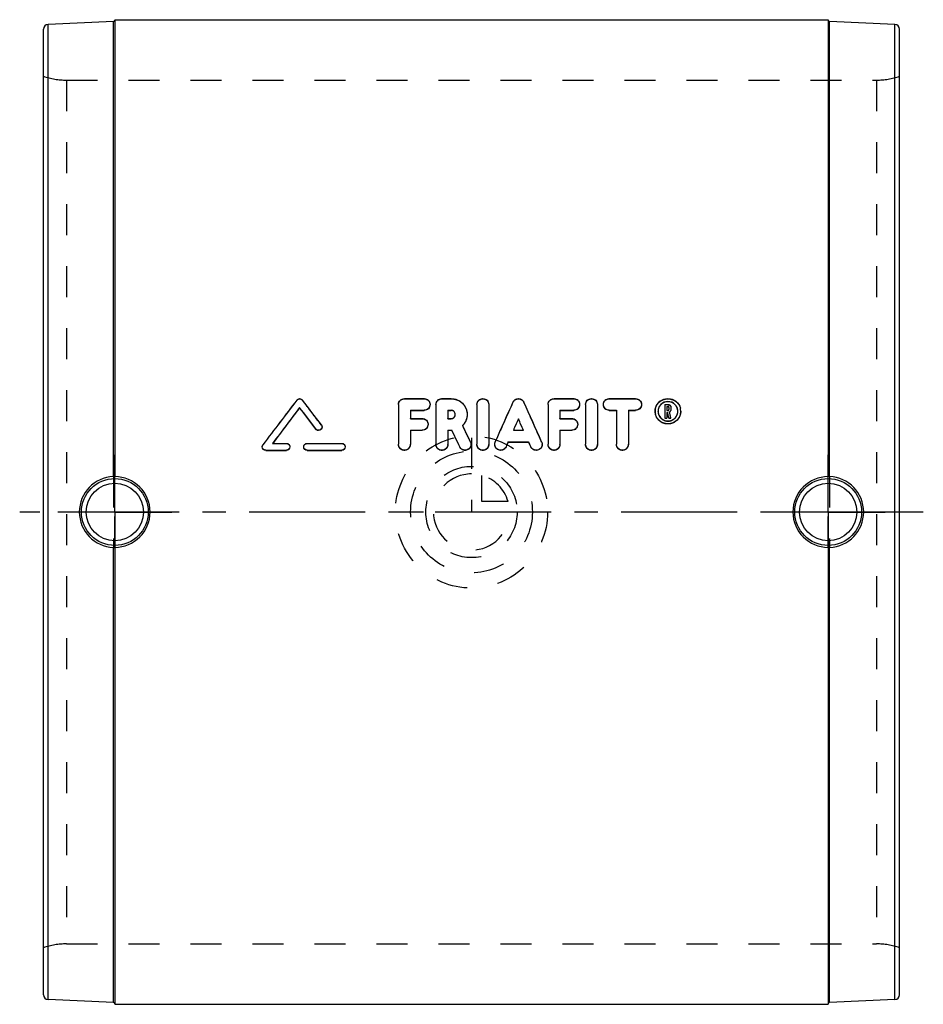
# Model space of a CAD drawing. Header units: millimetres. Extents: x 405 to 595, y 396 to 604.
import ezdxf

# ---------------------------------------------------------------- set-up
doc = ezdxf.new("R2010")
doc.units = ezdxf.units.MM
doc.header["$LTSCALE"] = 65.185185
doc.linetypes.add('CENTER', pattern=[0.6, 0.375, -0.075, 0.075, -0.075])
doc.linetypes.add('HIDDEN', pattern=[0.2, 0.1, -0.1])
for name, color, linetype in [('KOERPER', 7, 'CONTINUOUS'), ('KONST.EL_MIT_GEO', 7, 'CONTINUOUS'), ('KURVEN', 7, 'CONTINUOUS'), ('L1', 7, 'CONTINUOUS')]:
    doc.layers.add(name, color=color, linetype=linetype)

msp = doc.modelspace()

# ---------------------------------------------------------------- linework, layer by layer
at = {"layer": 'KOERPER', "color": 7, "linetype": 'Continuous'}
for p, q in [((425, 603.5), (575, 603.5)), ((425, 396.5), (575, 396.5))]:
    msp.add_line(p, q, dxfattribs=at)
at = {"layer": 'KOERPER', "color": 8, "linetype": 'HIDDEN'}
for p, q in [((414.83, 590.8), (585.17, 590.8)), ((414.83, 409.2), (585.17, 409.2))]:
    msp.add_line(p, q, dxfattribs=at)
at = {"layer": 'KOERPER', "color": 2, "linetype": 'CENTER'}
for p, q in [((425, 500), (425, 512)), ((575, 500), (575, 512)), ((425, 500), (413, 500)), ((425, 500), (425, 488)), ((425, 500), (437, 500)), ((575, 500), (563, 500)), ((575, 500), (587, 500)), ((575, 500), (575, 488))]:
    msp.add_line(p, q, dxfattribs=at)
at = {"layer": 'KONST.EL_MIT_GEO', "color": 7, "linetype": 'Continuous'}
for p, q in [((424.71, 603.1), (410.96, 602.5)), ((410.96, 397.5), (410.96, 602.5)), ((424.71, 507.45), (424.71, 603.1)), ((425, 603.5), (425, 507.44)), ((575, 603.5), (575, 507.44)), ((575.29, 507.45), (575.29, 603.1)), ((589.04, 602.5), (575.29, 603.1)), ((589.04, 397.5), (589.04, 602.5)), ((410, 398.5), (410, 601.5)), ((590, 398.5), (590, 601.5)), ((485.89, 523.83), (490.04, 523.83)), ((493.78, 523.83), (495.71, 523.83)), ((517.35, 523.83), (521.5, 523.83)), ((528.97, 523.83), (534.49, 523.83)), ((463.87, 521.9), (463.87, 521.94)), ((484.65, 522.61), (484.65, 514.23)), ((492.53, 522.61), (492.53, 514.23)), ((501.14, 522.61), (501.14, 514.23)), ((503.63, 522.61), (503.63, 514.23)), ((516.1, 522.61), (516.1, 514.23)), ((523.99, 522.61), (523.99, 514.23)), ((526.48, 522.61), (526.48, 514.23)), ((540.68, 522.61), (541.3, 522.61)), ((540.68, 522.61), (540.68, 519.76)), ((541.09, 522.21), (541.3, 522.21)), ((541.09, 522.21), (541.09, 521.36)), ((541.09, 522.17), (541.3, 522.17)), ((541.51, 522), (541.51, 521.57)), ((541.92, 522), (541.92, 521.57)), ((487.14, 521.39), (487.14, 519.66)), ((487.14, 521.39), (490.04, 521.39)), ((487.14, 521.36), (490.04, 521.36)), ((487.14, 519.66), (489.63, 519.66)), ((490.04, 521.36), (490.04, 521.39)), ((495.02, 521.39), (495.02, 519.66)), ((495.02, 521.39), (495.71, 521.39)), ((495.02, 521.36), (495.71, 521.36)), ((495.02, 519.66), (495.71, 519.66)), ((495.71, 521.36), (495.71, 521.39)), ((509.87, 519.54), (509.87, 519.58)), ((518.59, 521.39), (518.59, 519.66)), ((518.59, 521.39), (521.5, 521.39)), ((518.59, 521.36), (521.5, 521.36)), ((518.59, 519.66), (521.08, 519.66)), ((521.5, 521.36), (521.5, 521.39)), ((528.97, 521.39), (530.48, 521.39)), ((528.97, 521.36), (528.97, 521.39)), ((528.97, 521.36), (530.48, 521.36)), ((530.48, 521.39), (530.48, 514.23)), ((532.98, 521.39), (534.49, 521.39)), ((532.98, 521.39), (532.98, 514.23)), ((532.98, 521.36), (534.49, 521.36)), ((534.49, 521.36), (534.49, 521.39)), ((538.6, 521.19), (538.6, 521.21)), ((539.23, 521.2), (539.23, 521.19)), ((540.68, 519.76), (541.09, 519.76)), ((540.68, 519.72), (541.09, 519.72)), ((541.09, 521.36), (541.3, 521.36)), ((541.09, 520.95), (541.22, 520.95)), ((541.09, 520.95), (541.09, 519.76)), ((541.09, 520.92), (541.22, 520.92)), ((541.49, 519.76), (541.92, 519.76)), ((541.49, 519.72), (541.92, 519.72)), ((467.27, 517.42), (467.27, 517.46)), ((487.14, 517.2), (487.14, 514.23)), ((487.14, 517.2), (489.63, 517.2)), ((487.14, 517.17), (489.63, 517.17)), ((489.63, 517.17), (489.63, 517.2)), ((495.02, 517.2), (495.02, 514.23)), ((495.02, 517.2), (495.87, 517.2)), ((495.02, 517.17), (495.87, 517.17)), ((495.87, 517.17), (495.87, 517.2)), ((508.81, 517.2), (510.93, 517.2)), ((518.59, 517.2), (518.59, 514.23)), ((518.59, 517.2), (521.08, 517.2)), ((518.59, 517.17), (521.08, 517.17)), ((521.08, 517.17), (521.08, 517.2)), ((458.18, 514.43), (461.08, 514.43)), ((465.44, 514.43), (472.71, 514.43)), ((497.52, 513.67), (497.52, 513.71)), ((507.26, 513.69), (507.26, 513.73)), ((507.71, 514.71), (507.71, 514.74)), ((507.71, 514.74), (512.02, 514.74)), ((507.71, 514.71), (512.02, 514.71)), ((512.47, 513.69), (512.47, 513.73)), ((456.73, 512.96), (456.73, 512.99)), ((456.73, 512.99), (461.08, 512.99)), ((456.73, 512.96), (461.08, 512.96)), ((461.08, 512.96), (461.08, 512.99)), ((465.44, 512.96), (465.44, 512.99)), ((465.44, 512.99), (472.71, 512.99)), ((465.44, 512.96), (472.71, 512.96)), ((472.71, 512.96), (472.71, 512.99)), ((424.71, 396.9), (424.71, 492.55)), ((425, 492.56), (425, 396.51)), ((575, 492.56), (575, 396.51)), ((575.29, 396.9), (575.29, 492.55)), ((424.71, 396.9), (410.96, 397.5)), ((589.04, 397.5), (575.29, 396.9))]:
    msp.add_line(p, q, dxfattribs=at)
at = {"layer": 'KONST.EL_MIT_GEO', "color": 8, "linetype": 'HIDDEN'}
for p, q in [((414.83, 590.8), (414.83, 409.2)), ((585.17, 590.8), (585.17, 409.2)), ((485.89, 523.8), (485.89, 523.83)), ((485.89, 523.8), (490.04, 523.8)), ((490.04, 523.8), (490.04, 523.83)), ((493.78, 523.8), (493.78, 523.83)), ((493.78, 523.8), (495.71, 523.8)), ((495.71, 523.8), (495.71, 523.83)), ((517.35, 523.8), (517.35, 523.83)), ((517.35, 523.8), (521.5, 523.8)), ((521.5, 523.8), (521.5, 523.83)), ((528.97, 523.8), (528.97, 523.83)), ((528.97, 523.8), (534.49, 523.8)), ((534.49, 523.8), (534.49, 523.83)), ((463.27, 523.51), (463.27, 523.54)), ((464.46, 523.51), (464.46, 523.54)), ((491.29, 522.58), (491.29, 522.61)), ((508.73, 523.07), (508.73, 523.11)), ((511.01, 523.07), (511.01, 523.11)), ((522.74, 522.58), (522.74, 522.61)), ((527.72, 522.58), (527.72, 522.61)), ((535.74, 522.58), (535.74, 522.61)), ((540.68, 522.58), (541.3, 522.58)), ((541.3, 522.58), (541.3, 522.61)), ((541.3, 522.17), (541.3, 522.21)), ((487.14, 519.62), (487.14, 519.66)), ((487.14, 519.62), (489.63, 519.62)), ((489.63, 519.62), (489.63, 519.66)), ((495.02, 519.62), (495.02, 519.66)), ((495.02, 519.62), (495.71, 519.62)), ((495.71, 519.62), (495.71, 519.66)), ((496.59, 520.49), (496.59, 520.53)), ((499.08, 520.49), (499.08, 520.53)), ((518.59, 519.62), (518.59, 519.66)), ((518.59, 519.62), (521.08, 519.62)), ((521.08, 519.62), (521.08, 519.66)), ((538.6, 521.15), (538.6, 521.21)), ((539.23, 521.15), (539.23, 521.19)), ((540.68, 519.72), (540.68, 519.76)), ((541.09, 521.32), (541.09, 521.36)), ((541.09, 521.32), (541.3, 521.32)), ((541.09, 519.72), (541.09, 519.76)), ((541.22, 520.92), (541.22, 520.95)), ((541.3, 521.32), (541.3, 521.36)), ((541.49, 519.72), (541.49, 519.76)), ((541.51, 521.53), (541.51, 521.57)), ((541.63, 521.01), (541.63, 521.04)), ((541.92, 521.53), (541.92, 521.57)), ((541.92, 519.72), (541.92, 519.76)), ((543.38, 521.15), (543.38, 521.2)), ((544, 521.15), (544, 521.21)), ((468.43, 518.28), (468.43, 518.32)), ((468.58, 517.85), (468.58, 517.89)), ((490.87, 518.4), (490.87, 518.43)), ((498.14, 518.19), (498.14, 518.22)), ((522.33, 518.4), (522.33, 518.43)), ((508.81, 517.17), (508.81, 517.2)), ((508.81, 517.17), (510.93, 517.17)), ((510.93, 517.17), (510.93, 517.2)), ((456, 513.68), (456, 513.71)), ((456.14, 514.11), (456.14, 514.15)), ((458.18, 514.4), (458.18, 514.43)), ((458.18, 514.4), (461.08, 514.4)), ((461.08, 514.4), (461.08, 514.43)), ((461.81, 513.68), (461.81, 513.71)), ((464.72, 513.68), (464.72, 513.71)), ((465.44, 514.4), (465.44, 514.43)), ((465.44, 514.4), (472.71, 514.4)), ((472.71, 514.4), (472.71, 514.43)), ((473.43, 513.68), (473.43, 513.71)), ((484.65, 514.19), (484.65, 514.23)), ((487.14, 514.19), (487.14, 514.23)), ((492.53, 514.19), (492.53, 514.23)), ((495.02, 514.19), (495.02, 514.23)), ((499.78, 514.71), (499.78, 514.75)), ((499.9, 514.19), (499.9, 514.23)), ((501.14, 514.19), (501.14, 514.23)), ((503.63, 514.19), (503.63, 514.23)), ((504.88, 514.19), (504.88, 514.23)), ((504.98, 514.69), (504.98, 514.73)), ((512.02, 514.71), (512.02, 514.74)), ((514.75, 514.69), (514.75, 514.73)), ((514.86, 514.19), (514.86, 514.23)), ((516.1, 514.19), (516.1, 514.23)), ((518.59, 514.19), (518.59, 514.23)), ((523.99, 514.19), (523.99, 514.23)), ((526.48, 514.19), (526.48, 514.23)), ((530.48, 514.19), (530.48, 514.23)), ((532.98, 514.19), (532.98, 514.23)), ((424.71, 507.45), (424.71, 492.55)), ((425, 492.56), (425, 507.44)), ((575, 492.56), (575, 507.44)), ((575.29, 507.45), (575.29, 492.55))]:
    msp.add_line(p, q, dxfattribs=at)
at = {"layer": 'KONST.EL_MIT_GEO', "color": 7, "linetype": 'Continuous'}
for centre, radius in [((425, 500), 7.03), ((425, 500), 6.03), ((575, 500), 7.03), ((575, 500), 6.03)]:
    msp.add_circle(centre, radius, dxfattribs=at)
for centre, radius, start, end in [((411, 601.5), 1, 92.5, 180), ((424.7, 603.4), 0.3, 272.5, 360), ((575.3, 603.4), 0.3, 228.6111, 267.5), ((589, 601.5), 1, 0, 87.5), ((541.23, 521.18), 2.63, 165.8829, 172.5447), ((541.3, 521.07), 2.12, 67.9613, 112.8191), ((541.32, 522), 0.607, 20.6839, 30.3837), ((541.38, 521.19), 2.62, 0.5766, 14.1255), ((541.2, 521.19), 2.59, 172.5378, 179.4618), ((541.32, 521.57), 0.609, 301.1195, 327.0093), ((541.3, 521.25), 2.11, 246.9531, 293.1741), ((424.99, 500), 7.45, 92.1621, 180.0369), ((424.99, 500), 7.43, 359.9616, 89.9614), ((575.01, 500), 7.43, 90.0386, 180.0384), ((575.01, 500), 7.45, 359.9631, 87.8379), ((424.99, 500), 7.45, 179.9631, 267.8379), ((424.99, 500), 7.43, 270.0386, 0.0384), ((575.01, 500), 7.43, 179.9616, 269.9614), ((575.01, 500), 7.45, 272.1621, 0.0369), ((411, 398.5), 1, 180, 267.5), ((589, 398.5), 1, 272.5, 360), ((424.7, 396.6), 0.3, 0, 87.5), ((575.3, 396.6), 0.3, 92.5, 131.3889)]:
    msp.add_arc(centre, radius, start, end, dxfattribs=at)
at = {"layer": 'KONST.EL_MIT_GEO', "color": 8, "linetype": 'HIDDEN'}
for centre, radius, start, end in [((575.3, 603.4), 0.3, 180, 228.6111), ((414.83, 605.8), 15, 251.2031, 270), ((585.17, 605.8), 15, 270, 288.7969), ((541.23, 521.15), 2.62, 180.0615, 193.6415), ((541.31, 521.54), 0.62, 301.1187, 307.7274), ((541.32, 521.53), 0.609, 327.0096, 333.6194), ((541.38, 521.15), 2.62, 346.3574, 359.9385), ((414.83, 394.2), 15, 90, 108.7969), ((585.17, 394.2), 15, 71.2031, 90), ((575.3, 396.6), 0.3, 131.3889, 180)]:
    msp.add_arc(centre, radius, start, end, dxfattribs=at)
at = {"layer": 'KONST.EL_MIT_GEO', "color": 7, "linetype": 'Continuous'}
for centre, major_axis, ratio, start_param, end_param in [((455.28, 500), (77.31, 103.7), 0.060244, 1.386862, 1.478976), ((457.09, 500), (77.31, 103.7), 0.060244, 1.402692, 1.476167), ((457.09, 500), (77.08, 103.4), 0.060244, 1.402438, 1.475759), ((470.64, 500), (-77.31, 103.7), 0.060244, -1.446666, -1.402692), ((470.64, 500), (-77.08, 103.4), 0.060244, -1.446539, -1.402438), ((472.46, 500), (-77.31, 103.7), 0.060244, -1.438278, -1.386862), ((504.21, 500), (45.42, 103.78), 0.046247, 1.366549, 1.448689), ((515.52, 500), (-45.42, 103.78), 0.046247, -1.448689, -1.366549), ((506.93, 500), (45.42, 103.78), 0.046247, 1.401286, 1.424517), ((512.8, 500), (-45.42, 103.78), 0.046247, -1.424517, -1.401286), ((543.01, 500), (-22.85, 103.8), 0.026472, -1.385075, -1.373356), ((543.44, 500), (-22.85, 103.8), 0.026472, -1.385075, -1.372466), ((500.61, 500), (-48.15, 103.77), 0.04806, -1.450505, -1.416616), ((512.8, 500), (-45.29, 103.48), 0.046247, -1.424398, -1.401099), ((497.86, 500), (-48.15, 103.77), 0.04806, -1.460646, -1.426572), ((497.86, 500), (-48.01, 103.47), 0.04806, -1.460626, -1.426453), ((506.93, 500), (45.42, 103.78), 0.046247, 1.448522, 1.458353), ((506.93, 500), (45.29, 103.48), 0.046247, 1.448472, 1.458332), ((512.8, 500), (-45.42, 103.78), 0.046247, -1.458353, -1.448522)]:
    msp.add_ellipse(centre, major_axis=major_axis, ratio=ratio, start_param=start_param, end_param=end_param, dxfattribs=at)
at = {"layer": 'KONST.EL_MIT_GEO', "color": 8, "linetype": 'HIDDEN'}
for centre, major_axis, ratio, start_param, end_param in [((455.28, 500), (77.08, 103.4), 0.060244, 1.386562, 1.478944), ((472.46, 500), (-77.08, 103.4), 0.060244, -1.438128, -1.386562), ((504.21, 500), (45.29, 103.48), 0.046247, 1.366261, 1.44864), ((515.52, 500), (-45.29, 103.48), 0.046247, -1.44864, -1.366261), ((543.01, 500), (-22.78, 103.5), 0.026472, -1.384884, -1.37313), ((543.44, 500), (-22.78, 103.5), 0.026472, -1.384884, -1.372237), ((500.61, 500), (-48.01, 103.47), 0.04806, -1.450456, -1.416468), ((506.93, 500), (45.29, 103.48), 0.046247, 1.401099, 1.424398), ((457.09, 500), (77.08, 103.4), 0.060244, 1.475759, 1.476126), ((512.8, 500), (-45.29, 103.48), 0.046247, -1.458332, -1.448472)]:
    msp.add_ellipse(centre, major_axis=major_axis, ratio=ratio, start_param=start_param, end_param=end_param, dxfattribs=at)
at = {"layer": 'KONST.EL_MIT_GEO', "color": 7, "linetype": 'Continuous'}
for points, knots in [([(463.27, 523.54), (463.41, 523.72), (463.87, 523.95), (464.32, 523.72), (464.46, 523.54)], [0, 0, 0, 0, 0.5, 1, 1, 1, 1]), ([(484.65, 522.61), (484.65, 522.93), (484.92, 523.58), (485.57, 523.83), (485.89, 523.83)], [0, 0, 0, 0, 0.49571, 1, 1, 1, 1]), ([(490.04, 523.83), (490.36, 523.83), (491.02, 523.58), (491.29, 522.93), (491.29, 522.61)], [0, 0, 0, 0, 0.504299, 1, 1, 1, 1]), ([(492.53, 522.61), (492.53, 522.93), (492.8, 523.58), (493.46, 523.83), (493.78, 523.83)], [0, 0, 0, 0, 0.49571, 1, 1, 1, 1]), ([(495.71, 523.83), (496.15, 523.83), (497.04, 523.66), (498.16, 522.93), (498.91, 521.83), (499.08, 520.96), (499.08, 520.52)], [0, 0, 0, 0, 0.25262, 0.503453, 0.752232, 1, 1, 1, 1]), ([(501.14, 522.61), (501.14, 522.93), (501.42, 523.58), (502.39, 523.96), (503.36, 523.58), (503.63, 522.93), (503.63, 522.61)], [0, 0, 0, 0, 0.247872, 0.5, 0.752128, 1, 1, 1, 1]), ([(508.73, 523.11), (508.82, 523.32), (509.15, 523.7), (509.87, 523.9), (510.58, 523.7), (510.91, 523.32), (511.01, 523.11)], [0, 0, 0, 0, 0.248473, 0.5, 0.751526, 1, 1, 1, 1]), ([(516.1, 522.61), (516.1, 522.93), (516.37, 523.58), (517.03, 523.83), (517.35, 523.83)], [0, 0, 0, 0, 0.49571, 1, 1, 1, 1]), ([(521.5, 523.83), (521.81, 523.83), (522.47, 523.58), (522.74, 522.93), (522.74, 522.61)], [0, 0, 0, 0, 0.504299, 1, 1, 1, 1]), ([(523.99, 522.61), (523.99, 522.93), (524.26, 523.58), (525.23, 523.96), (526.2, 523.58), (526.48, 522.93), (526.48, 522.61)], [0, 0, 0, 0, 0.247872, 0.5, 0.752128, 1, 1, 1, 1]), ([(527.72, 522.61), (527.72, 522.93), (528, 523.58), (528.65, 523.83), (528.97, 523.83)], [0, 0, 0, 0, 0.4957, 1, 1, 1, 1]), ([(534.49, 523.83), (534.81, 523.83), (535.46, 523.58), (535.74, 522.93), (535.74, 522.61)], [0, 0, 0, 0, 0.504299, 1, 1, 1, 1]), ([(538.68, 521.83), (538.82, 522.39), (539.52, 523.44), (541.3, 524.03), (543.08, 523.44), (543.78, 522.39), (543.92, 521.83)], [0, 0, 0, 0, 0.248288, 0.5, 0.751712, 1, 1, 1, 1]), ([(491.29, 522.61), (491.29, 522.3), (491.02, 521.65), (490.36, 521.39), (490.04, 521.39)], [0, 0, 0, 0, 0.495909, 1, 1, 1, 1]), ([(491.29, 522.58), (491.29, 522.27), (491.02, 521.61), (490.36, 521.36), (490.04, 521.36)], [0, 0, 0, 0, 0.495899, 1, 1, 1, 1]), ([(522.74, 522.61), (522.74, 522.3), (522.47, 521.65), (521.81, 521.39), (521.5, 521.39)], [0, 0, 0, 0, 0.495909, 1, 1, 1, 1]), ([(522.74, 522.58), (522.74, 522.27), (522.47, 521.61), (521.81, 521.36), (521.5, 521.36)], [0, 0, 0, 0, 0.495899, 1, 1, 1, 1]), ([(528.97, 521.39), (528.65, 521.39), (528, 521.65), (527.72, 522.3), (527.72, 522.61)], [0, 0, 0, 0, 0.504091, 1, 1, 1, 1]), ([(528.97, 521.36), (528.65, 521.36), (528, 521.61), (527.72, 522.27), (527.72, 522.58)], [0, 0, 0, 0, 0.5041, 1, 1, 1, 1]), ([(535.74, 522.61), (535.74, 522.3), (535.46, 521.65), (534.81, 521.39), (534.49, 521.39)], [0, 0, 0, 0, 0.495909, 1, 1, 1, 1]), ([(535.74, 522.58), (535.74, 522.27), (535.46, 521.61), (534.81, 521.36), (534.49, 521.36)], [0, 0, 0, 0, 0.495899, 1, 1, 1, 1]), ([(543.38, 521.2), (543.38, 521.47), (543.26, 522), (542.65, 522.89), (541.3, 523.45), (539.95, 522.89), (539.34, 522), (539.23, 521.46), (539.23, 521.2)], [0, 0, 0, 0, 0.124962, 0.250551, 0.500008, 0.749455, 0.875039, 1, 1, 1, 1]), ([(541.51, 522), (541.51, 522.06), (541.46, 522.17), (541.35, 522.21), (541.3, 522.21)], [0, 0, 0, 0, 0.496014, 1, 1, 1, 1]), ([(489.63, 519.66), (489.94, 519.66), (490.6, 519.4), (490.87, 518.75), (490.87, 518.43)], [0, 0, 0, 0, 0.502981, 1, 1, 1, 1]), ([(496.59, 520.53), (496.59, 520.75), (496.4, 521.21), (495.94, 521.39), (495.71, 521.39)], [0, 0, 0, 0, 0.496469, 1, 1, 1, 1]), ([(496.59, 520.49), (496.59, 520.71), (496.4, 521.17), (495.94, 521.36), (495.71, 521.36)], [0, 0, 0, 0, 0.496462, 1, 1, 1, 1]), ([(495.71, 519.66), (495.94, 519.66), (496.4, 519.84), (496.59, 520.3), (496.59, 520.53)], [0, 0, 0, 0, 0.503394, 1, 1, 1, 1]), ([(499.08, 520.52), (499.08, 520.1), (498.92, 519.25), (498.44, 518.53), (498.14, 518.22)], [0, 0, 0, 0, 0.498335, 1, 1, 1, 1]), ([(521.08, 519.66), (521.4, 519.66), (522.06, 519.4), (522.33, 518.75), (522.33, 518.43)], [0, 0, 0, 0, 0.502981, 1, 1, 1, 1]), ([(544, 521.21), (544, 520.87), (543.87, 520.17), (543.27, 519.28), (542.37, 518.68), (541.31, 518.47), (540.25, 518.67), (539.35, 519.26), (538.75, 520.14), (538.6, 520.84), (538.6, 521.19)], [0, 0, 0, 0, 0.123764, 0.248335, 0.373854, 0.499962, 0.626076, 0.751614, 0.876206, 1, 1, 1, 1]), ([(539.23, 521.19), (539.23, 520.8), (539.47, 520), (540.12, 519.47), (540.48, 519.32)], [0, 0, 0, 0, 0.497357, 1, 1, 1, 1]), ([(542.13, 519.32), (542.39, 519.43), (542.86, 519.75), (543.16, 520.24), (543.26, 520.5)], [0, 0, 0, 0, 0.501979, 1, 1, 1, 1]), ([(468.58, 517.89), (468.58, 517.74), (468.48, 517.44), (468.09, 517.16), (467.62, 517.16), (467.36, 517.34), (467.27, 517.46)], [0, 0, 0, 0, 0.248145, 0.498329, 0.749673, 1, 1, 1, 1]), ([(468.58, 517.85), (468.58, 517.7), (468.48, 517.4), (468.09, 517.13), (467.62, 517.12), (467.36, 517.3), (467.27, 517.42)], [0, 0, 0, 0, 0.248142, 0.498326, 0.749672, 1, 1, 1, 1]), ([(490.87, 518.43), (490.87, 518.12), (490.6, 517.46), (489.94, 517.2), (489.63, 517.2)], [0, 0, 0, 0, 0.497256, 1, 1, 1, 1]), ([(490.87, 518.4), (490.87, 518.08), (490.6, 517.43), (489.94, 517.17), (489.63, 517.17)], [0, 0, 0, 0, 0.497284, 1, 1, 1, 1]), ([(522.33, 518.43), (522.33, 518.12), (522.06, 517.46), (521.4, 517.2), (521.08, 517.2)], [0, 0, 0, 0, 0.497256, 1, 1, 1, 1]), ([(522.33, 518.4), (522.33, 518.08), (522.06, 517.43), (521.4, 517.17), (521.08, 517.17)], [0, 0, 0, 0, 0.497284, 1, 1, 1, 1]), ([(456.73, 512.99), (456.54, 512.99), (456.16, 513.15), (456, 513.53), (456, 513.71)], [0, 0, 0, 0, 0.501638, 1, 1, 1, 1]), ([(456.73, 512.96), (456.54, 512.96), (456.16, 513.11), (456, 513.49), (456, 513.68)], [0, 0, 0, 0, 0.501638, 1, 1, 1, 1]), ([(461.08, 514.43), (461.27, 514.43), (461.65, 514.28), (461.81, 513.9), (461.81, 513.71)], [0, 0, 0, 0, 0.501773, 1, 1, 1, 1]), ([(461.81, 513.71), (461.81, 513.53), (461.65, 513.15), (461.27, 512.99), (461.08, 512.99)], [0, 0, 0, 0, 0.498397, 1, 1, 1, 1]), ([(461.81, 513.68), (461.81, 513.49), (461.65, 513.11), (461.27, 512.96), (461.08, 512.96)], [0, 0, 0, 0, 0.498397, 1, 1, 1, 1]), ([(464.72, 513.71), (464.72, 513.9), (464.87, 514.28), (465.26, 514.43), (465.44, 514.43)], [0, 0, 0, 0, 0.498316, 1, 1, 1, 1]), ([(465.44, 512.99), (465.26, 512.99), (464.87, 513.15), (464.72, 513.53), (464.72, 513.71)], [0, 0, 0, 0, 0.501691, 1, 1, 1, 1]), ([(465.44, 512.96), (465.26, 512.96), (464.87, 513.11), (464.72, 513.49), (464.72, 513.68)], [0, 0, 0, 0, 0.501692, 1, 1, 1, 1]), ([(472.71, 514.43), (472.89, 514.43), (473.28, 514.28), (473.43, 513.9), (473.43, 513.71)], [0, 0, 0, 0, 0.501773, 1, 1, 1, 1]), ([(473.43, 513.71), (473.43, 513.53), (473.28, 513.15), (472.89, 512.99), (472.71, 512.99)], [0, 0, 0, 0, 0.498397, 1, 1, 1, 1]), ([(473.43, 513.68), (473.43, 513.49), (473.28, 513.11), (472.89, 512.96), (472.71, 512.96)], [0, 0, 0, 0, 0.498397, 1, 1, 1, 1]), ([(487.14, 514.23), (487.14, 513.91), (486.86, 513.26), (485.89, 512.86), (484.92, 513.26), (484.65, 513.91), (484.65, 514.23)], [0, 0, 0, 0, 0.249237, 0.499999, 0.750761, 1, 1, 1, 1]), ([(495.02, 514.23), (495.02, 513.91), (494.75, 513.26), (493.78, 512.86), (492.8, 513.26), (492.53, 513.91), (492.53, 514.23)], [0, 0, 0, 0, 0.249237, 0.499999, 0.750761, 1, 1, 1, 1]), ([(499.9, 514.23), (499.9, 513.96), (499.7, 513.39), (498.94, 512.93), (498.06, 513.03), (497.64, 513.46), (497.52, 513.71)], [0, 0, 0, 0, 0.248949, 0.499237, 0.750115, 1, 1, 1, 1]), ([(499.9, 514.19), (499.9, 513.92), (499.7, 513.35), (498.94, 512.89), (498.06, 512.99), (497.64, 513.42), (497.52, 513.67)], [0, 0, 0, 0, 0.248984, 0.499321, 0.750141, 1, 1, 1, 1]), ([(503.63, 514.23), (503.63, 513.91), (503.36, 513.26), (502.39, 512.86), (501.41, 513.26), (501.14, 513.91), (501.14, 514.23)], [0, 0, 0, 0, 0.249237, 0.499999, 0.750761, 1, 1, 1, 1]), ([(507.26, 513.73), (507.15, 513.48), (506.73, 513.04), (505.85, 512.93), (505.08, 513.38), (504.88, 513.95), (504.88, 514.23)], [0, 0, 0, 0, 0.249917, 0.500788, 0.751116, 1, 1, 1, 1]), ([(507.26, 513.69), (507.15, 513.44), (506.73, 513), (505.85, 512.89), (505.08, 513.35), (504.88, 513.92), (504.88, 514.19)], [0, 0, 0, 0, 0.249917, 0.500788, 0.751116, 1, 1, 1, 1]), ([(514.86, 514.23), (514.86, 513.95), (514.65, 513.38), (513.89, 512.93), (513, 513.04), (512.58, 513.48), (512.47, 513.73)], [0, 0, 0, 0, 0.248962, 0.499273, 0.75015, 1, 1, 1, 1]), ([(514.86, 514.19), (514.86, 513.92), (514.65, 513.35), (513.89, 512.89), (513, 513), (512.58, 513.44), (512.47, 513.69)], [0, 0, 0, 0, 0.249004, 0.499362, 0.75018, 1, 1, 1, 1]), ([(518.59, 514.23), (518.59, 513.91), (518.32, 513.26), (517.35, 512.86), (516.37, 513.26), (516.1, 513.91), (516.1, 514.23)], [0, 0, 0, 0, 0.249237, 0.499999, 0.750761, 1, 1, 1, 1]), ([(526.48, 514.23), (526.48, 513.91), (526.21, 513.26), (525.23, 512.86), (524.26, 513.26), (523.99, 513.91), (523.99, 514.23)], [0, 0, 0, 0, 0.249237, 0.499999, 0.750761, 1, 1, 1, 1]), ([(532.98, 514.23), (532.98, 513.91), (532.7, 513.26), (531.73, 512.86), (530.76, 513.26), (530.48, 513.91), (530.48, 514.23)], [0, 0, 0, 0, 0.249237, 0.499999, 0.750761, 1, 1, 1, 1]), ([(425, 507.44), (425, 507.45), (424.96, 507.44), (424.91, 507.45), (424.82, 507.45), (424.75, 507.45), (424.71, 507.45)], [0, 0, 0, 0, 0.076101, 0.290115, 0.61412, 1, 1, 1, 1]), ([(575.29, 507.45), (575.25, 507.45), (575.18, 507.45), (575.09, 507.45), (575.04, 507.44), (575, 507.45), (575, 507.44)], [0, 0, 0, 0, 0.38588, 0.709884, 0.923898, 1, 1, 1, 1]), ([(424.71, 492.55), (424.75, 492.55), (424.82, 492.55), (424.91, 492.55), (424.96, 492.56), (425, 492.55), (425, 492.56)], [0, 0, 0, 0, 0.38588, 0.709884, 0.923898, 1, 1, 1, 1]), ([(575, 492.56), (575, 492.55), (575.04, 492.56), (575.09, 492.55), (575.18, 492.55), (575.25, 492.55), (575.29, 492.55)], [0, 0, 0, 0, 0.076102, 0.290116, 0.61412, 1, 1, 1, 1])]:
    msp.add_open_spline(points, degree=3, knots=knots, dxfattribs=at)
at = {"layer": 'KONST.EL_MIT_GEO', "color": 8, "linetype": 'HIDDEN'}
for points, knots in [([(463.27, 523.51), (463.41, 523.68), (463.87, 523.91), (464.32, 523.68), (464.46, 523.51)], [0, 0, 0, 0, 0.5, 1, 1, 1, 1]), ([(484.65, 522.58), (484.65, 522.89), (484.92, 523.54), (485.57, 523.8), (485.89, 523.8)], [0, 0, 0, 0, 0.495699, 1, 1, 1, 1]), ([(490.04, 523.8), (490.36, 523.8), (491.02, 523.54), (491.29, 522.89), (491.29, 522.58)], [0, 0, 0, 0, 0.50431, 1, 1, 1, 1]), ([(492.53, 522.58), (492.53, 522.89), (492.8, 523.54), (493.46, 523.8), (493.78, 523.8)], [0, 0, 0, 0, 0.495699, 1, 1, 1, 1]), ([(495.71, 523.8), (496.15, 523.8), (497.04, 523.63), (498.16, 522.89), (498.91, 521.79), (499.08, 520.92), (499.08, 520.49)], [0, 0, 0, 0, 0.252626, 0.50346, 0.752236, 1, 1, 1, 1]), ([(501.14, 522.58), (501.14, 522.89), (501.42, 523.54), (502.39, 523.93), (503.36, 523.54), (503.63, 522.89), (503.63, 522.58)], [0, 0, 0, 0, 0.247867, 0.5, 0.752133, 1, 1, 1, 1]), ([(508.73, 523.07), (508.82, 523.28), (509.15, 523.66), (509.87, 523.87), (510.58, 523.66), (510.91, 523.28), (511.01, 523.07)], [0, 0, 0, 0, 0.248469, 0.5, 0.751531, 1, 1, 1, 1]), ([(516.1, 522.58), (516.1, 522.89), (516.37, 523.54), (517.03, 523.8), (517.35, 523.8)], [0, 0, 0, 0, 0.495699, 1, 1, 1, 1]), ([(521.5, 523.8), (521.81, 523.8), (522.47, 523.54), (522.74, 522.89), (522.74, 522.58)], [0, 0, 0, 0, 0.50431, 1, 1, 1, 1]), ([(523.99, 522.58), (523.99, 522.89), (524.26, 523.54), (525.23, 523.93), (526.2, 523.54), (526.48, 522.89), (526.48, 522.58)], [0, 0, 0, 0, 0.247867, 0.5, 0.752133, 1, 1, 1, 1]), ([(527.72, 522.58), (527.72, 522.89), (528, 523.54), (528.65, 523.8), (528.97, 523.8)], [0, 0, 0, 0, 0.49569, 1, 1, 1, 1]), ([(534.49, 523.8), (534.81, 523.8), (535.46, 523.54), (535.74, 522.89), (535.74, 522.58)], [0, 0, 0, 0, 0.50431, 1, 1, 1, 1]), ([(538.6, 521.15), (538.6, 521.5), (538.74, 522.19), (539.35, 523.07), (540.24, 523.66), (541.3, 523.87), (542.36, 523.66), (543.26, 523.07), (543.86, 522.19), (544, 521.5), (544, 521.15)], [0, 0, 0, 0, 0.12381, 0.248175, 0.373652, 0.5, 0.626348, 0.751825, 0.87619, 1, 1, 1, 1]), ([(540.48, 523.02), (540.12, 522.87), (539.47, 522.34), (539.23, 521.54), (539.23, 521.15)], [0, 0, 0, 0, 0.502541, 1, 1, 1, 1]), ([(541.3, 522.58), (541.46, 522.58), (541.79, 522.45), (541.92, 522.12), (541.92, 521.97)], [0, 0, 0, 0, 0.50403, 1, 1, 1, 1]), ([(541.51, 521.97), (541.51, 522.02), (541.46, 522.13), (541.35, 522.17), (541.3, 522.17)], [0, 0, 0, 0, 0.496004, 1, 1, 1, 1]), ([(543.22, 521.93), (543.12, 522.18), (542.81, 522.63), (542.34, 522.93), (542.1, 523.03)], [0, 0, 0, 0, 0.497833, 1, 1, 1, 1]), ([(489.63, 519.62), (489.94, 519.62), (490.6, 519.36), (490.87, 518.71), (490.87, 518.4)], [0, 0, 0, 0, 0.502892, 1, 1, 1, 1]), ([(495.71, 519.62), (495.94, 519.62), (496.4, 519.8), (496.59, 520.27), (496.59, 520.49)], [0, 0, 0, 0, 0.503402, 1, 1, 1, 1]), ([(499.08, 520.49), (499.08, 520.07), (498.92, 519.21), (498.44, 518.49), (498.14, 518.19)], [0, 0, 0, 0, 0.498331, 1, 1, 1, 1]), ([(521.08, 519.62), (521.4, 519.62), (522.06, 519.36), (522.33, 518.71), (522.33, 518.4)], [0, 0, 0, 0, 0.502892, 1, 1, 1, 1]), ([(543.93, 520.54), (543.79, 519.97), (543.09, 518.9), (541.3, 518.3), (539.51, 518.9), (538.82, 519.97), (538.68, 520.54)], [0, 0, 0, 0, 0.248613, 0.5, 0.751388, 1, 1, 1, 1]), ([(539.23, 521.15), (539.23, 520.89), (539.34, 520.35), (539.94, 519.45), (541.3, 518.88), (542.66, 519.45), (543.27, 520.35), (543.38, 520.89), (543.38, 521.15)], [0, 0, 0, 0, 0.124944, 0.25071, 0.499999, 0.749289, 0.875056, 1, 1, 1, 1]), ([(541.3, 521.32), (541.35, 521.32), (541.46, 521.37), (541.51, 521.48), (541.51, 521.53)], [0, 0, 0, 0, 0.503809, 1, 1, 1, 1]), ([(461.08, 514.4), (461.27, 514.4), (461.65, 514.25), (461.81, 513.86), (461.81, 513.68)], [0, 0, 0, 0, 0.501773, 1, 1, 1, 1]), ([(464.72, 513.68), (464.72, 513.86), (464.87, 514.25), (465.26, 514.4), (465.44, 514.4)], [0, 0, 0, 0, 0.498315, 1, 1, 1, 1]), ([(472.71, 514.4), (472.89, 514.4), (473.28, 514.25), (473.43, 513.86), (473.43, 513.68)], [0, 0, 0, 0, 0.501773, 1, 1, 1, 1]), ([(487.14, 514.19), (487.14, 513.88), (486.86, 513.22), (485.89, 512.83), (484.92, 513.22), (484.65, 513.88), (484.65, 514.19)], [0, 0, 0, 0, 0.249285, 0.500081, 0.750825, 1, 1, 1, 1]), ([(495.02, 514.19), (495.02, 513.88), (494.75, 513.22), (493.78, 512.83), (492.8, 513.22), (492.53, 513.88), (492.53, 514.19)], [0, 0, 0, 0, 0.249285, 0.500081, 0.750825, 1, 1, 1, 1]), ([(503.63, 514.19), (503.63, 513.88), (503.36, 513.22), (502.39, 512.83), (501.41, 513.22), (501.14, 513.88), (501.14, 514.19)], [0, 0, 0, 0, 0.249285, 0.500081, 0.750825, 1, 1, 1, 1]), ([(518.59, 514.19), (518.59, 513.88), (518.32, 513.22), (517.35, 512.83), (516.37, 513.22), (516.1, 513.88), (516.1, 514.19)], [0, 0, 0, 0, 0.249285, 0.500081, 0.750825, 1, 1, 1, 1]), ([(526.48, 514.19), (526.48, 513.88), (526.21, 513.22), (525.23, 512.83), (524.26, 513.22), (523.99, 513.88), (523.99, 514.19)], [0, 0, 0, 0, 0.249285, 0.500081, 0.750825, 1, 1, 1, 1]), ([(532.98, 514.19), (532.98, 513.88), (532.7, 513.22), (531.73, 512.83), (530.76, 513.22), (530.48, 513.88), (530.48, 514.19)], [0, 0, 0, 0, 0.249285, 0.500081, 0.750825, 1, 1, 1, 1])]:
    msp.add_open_spline(points, degree=3, knots=knots, dxfattribs=at)
at = {"layer": 'KONST.EL_MIT_GEO', "color": 7, "linetype": 'Continuous'}
for points in [[(541.3, 522.61), (541.41, 522.61), (541.52, 522.59), (541.61, 522.53)], [(541.61, 522.53), (541.71, 522.48), (541.79, 522.4), (541.84, 522.31)], [(541.89, 522.22), (541.91, 522.15), (541.92, 522.08), (541.92, 522)], [(541.3, 521.36), (541.35, 521.36), (541.4, 521.38), (541.43, 521.41)], [(541.43, 521.41), (541.48, 521.45), (541.51, 521.51), (541.51, 521.57)], [(541.92, 521.57), (541.92, 521.45), (541.89, 521.33), (541.83, 521.24)], [(543.26, 520.5), (543.34, 520.73), (543.38, 520.97), (543.38, 521.2)], [(468.43, 518.32), (468.52, 518.2), (468.58, 518.04), (468.58, 517.89)], [(456, 513.71), (456, 513.87), (456.05, 514.02), (456.14, 514.15)], [(499.78, 514.75), (499.86, 514.59), (499.9, 514.41), (499.9, 514.23)], [(504.88, 514.23), (504.88, 514.4), (504.91, 514.57), (504.98, 514.73)], [(514.75, 514.73), (514.82, 514.57), (514.86, 514.4), (514.86, 514.23)]]:
    msp.add_open_spline(points, degree=3, dxfattribs=at)
at = {"layer": 'KONST.EL_MIT_GEO', "color": 8, "linetype": 'HIDDEN'}
for points in [[(543.38, 521.15), (543.38, 521.42), (543.32, 521.69), (543.22, 521.93)], [(541.83, 521.2), (541.79, 521.14), (541.74, 521.09), (541.69, 521.05)], [(541.92, 521.53), (541.92, 521.44), (541.9, 521.34), (541.86, 521.26)], [(468.43, 518.28), (468.52, 518.16), (468.58, 518), (468.58, 517.85)], [(456, 513.68), (456, 513.83), (456.05, 513.99), (456.14, 514.11)], [(499.78, 514.71), (499.85, 514.55), (499.9, 514.37), (499.9, 514.19)], [(504.88, 514.19), (504.88, 514.36), (504.91, 514.53), (504.98, 514.69)], [(514.75, 514.69), (514.82, 514.53), (514.86, 514.36), (514.86, 514.19)]]:
    msp.add_open_spline(points, degree=3, dxfattribs=at)
at = {"layer": 'KURVEN', "color": 8, "linetype": 'HIDDEN'}
for p, q in [((500, 515.58), (500, 500)), ((502.2, 502.2), (502.2, 507.69)), ((507.69, 502.2), (502.2, 502.2)), ((516, 500), (484, 500))]:
    msp.add_line(p, q, dxfattribs=at)
for radius in [16, 12.8, 9.6]:
    msp.add_circle((500, 500), radius, dxfattribs=at)
for start, end in [(90, 360), (15.962, 74.038)]:
    msp.add_arc((500, 500), 8, start, end, dxfattribs=at)
at = {"layer": 'L1', "color": 2, "linetype": 'CENTER'}
msp.add_line((595, 500), (405, 500), dxfattribs=at)

doc.saveas('drawing.dxf')
